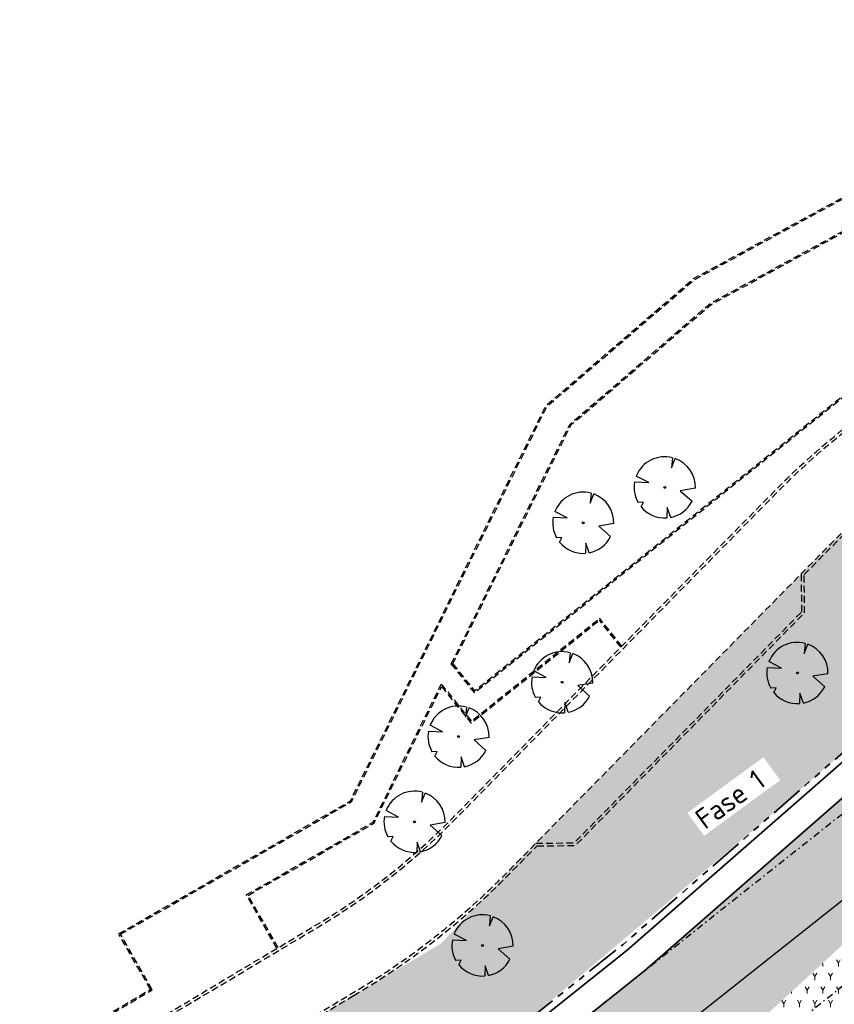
# Model space of a CAD drawing. Header units: metres. Extents: x 103263 to 106611, y 426963 to 428812.
# Tile 57 of 74: x 104462 to 104522, y 427847 to 427920. Entities that reach past the tile are written whole.
import ezdxf

# ---------------------------------------------------------------- set-up
doc = ezdxf.new("R2010")
doc.units = ezdxf.units.M
for name, pattern in [('DASHDOT', [1, 0.5, -0.25, 0, -0.25]), ('DASHED', [0.75, 0.5, -0.25]), ('VH-RWSBAND_110X220', [24, 10, -2, 2, -2, 2, -2, 2, -2])]:
    doc.linetypes.add(name, pattern=pattern)
doc.layers.add('kc-nieuwe-gasleiding-25-03-2004', color=30, linetype='Continuous')
doc.layers.add('N-WE-GR-BEPLANTING-A-250', color=7, linetype='Continuous', lineweight=18, true_color=0x00a500)
doc.layers.add('N-WE-GR-GRAS-A-250', color=7, linetype='Continuous', lineweight=18, true_color=0x7ca500)
for name, color, linetype, lineweight in [('N-WE-GR-BOOM-S', 7, 'Continuous', 25), ('N-WE-GW-HOOGTE_AFWERKHOOGTE-T25', 7, 'Continuous', 25), ('N-WE-VH-KANTOPSLUITING_TROTTOIRBAND_RWS_110 220-G', 210, 'VH-RWSBAND_110X220', 35), ('N-WE-VH-KANTVERHARDING-G', 210, 'Continuous', 35), ('toekomstig', 254, 'DASHED', 25)]:
    doc.layers.add(name, color=color, linetype=linetype, lineweight=lineweight)
doc.layers.add('N-WE-VH-VERHARDING-AP_GROEN4', color=7, linetype='Continuous', true_color=0x004700)
doc.styles.add('fase3$0$STANDARD', font='ISO')
doc.styles.add('NLCS-ISO-M200-T25', font='NLCS-ISO.ttf', dxfattribs={"height": 0.5})
doc.linetypes.add('fase3$0$GASLEIDING', pattern='A,5,-1,["X",fase3$0$STANDARD,S=1,R=0,X=-0.2,Y=-0.5],-1', length=7)
pattern_1 = [(60, (104639.9556, 427910.1806), (-0.5773504, 0.9999998), [0.288676, -0.866026]), (120, (104639.9556, 427910.1806), (-1.1547004, -2e-07), [0.288676, -0.866026]), (270, (104639.95565, 427910.18064), (0.57735, -1), [0.25, -1.75])]
pattern_2 = [(60, (104664.6893, 427702.1373), (-0.5773504, 0.9999998), [0.288676, -0.866026]), (120, (104664.6893, 427702.1373), (-1.1547004, -2e-07), [0.288676, -0.866026]), (270, (104664.6893, 427702.1373), (0.57735, -1), [0.25, -1.75])]

# ---------------------------------------------------------------- blocks, each defined once
blk = doc.blocks.new('*U347')
at = {"ltscale": 20, "flags": 128}
for points in [[(0.579, 2.19), (0.513, 1.443), (0.778, 2.128)], [(-2.229, 0.403), (-1.184, 0.353), (-2.105, 0.838)], [(2.265, -0.058), (1.153, -0.248), (2.022, -1.021)], [(-1.754, -1.434), (-1.576, -1.088), (-1.973, -1.113)], [(0.446, -2.221), (0.189, -1.499), (0.162, -2.26)]]:
    blk.add_lwpolyline(points, dxfattribs=at)
blk.add_lwpolyline([(2.265, -0.058, 0.321944), (0.778, 2.128, 0.321944)], format="xyb", dxfattribs=at)
blk.add_circle((0, 0), 0.0675)
at = {"ltscale": 20}
for start, end in [(75.18441, 158.29895), (169.74905, 209.43023), (219.26669, 274.10684), (281.36007, 333.20465)]:
    blk.add_arc((0, 0), 2.266, start, end, dxfattribs=at)
blk = doc.blocks.new('*U348')
at = {"ltscale": 20, "flags": 128}
for points in [[(0.579, 2.19), (0.513, 1.443), (0.778, 2.128)], [(-2.229, 0.403), (-1.184, 0.353), (-2.105, 0.838)], [(2.265, -0.058), (1.153, -0.248), (2.022, -1.021)], [(-1.754, -1.434), (-1.576, -1.088), (-1.973, -1.113)], [(0.446, -2.221), (0.189, -1.499), (0.162, -2.26)]]:
    blk.add_lwpolyline(points, dxfattribs=at)
blk.add_lwpolyline([(2.265, -0.058, 0.321944), (0.778, 2.128, 0.321944)], format="xyb", dxfattribs=at)
blk.add_circle((0, 0), 0.0675)
at = {"ltscale": 20}
for start, end in [(75.18441, 158.29895), (169.74905, 209.43023), (219.26669, 274.10684), (281.36007, 333.20465)]:
    blk.add_arc((0, 0), 2.266, start, end, dxfattribs=at)
blk = doc.blocks.new('*U273')
at = {"ltscale": 20, "flags": 128}
for points in [[(0.579, 2.19), (0.513, 1.443), (0.778, 2.128)], [(-2.229, 0.403), (-1.184, 0.353), (-2.105, 0.838)], [(2.265, -0.058), (1.153, -0.248), (2.022, -1.021)], [(-1.754, -1.434), (-1.576, -1.088), (-1.973, -1.113)], [(0.446, -2.221), (0.189, -1.499), (0.162, -2.26)]]:
    blk.add_lwpolyline(points, dxfattribs=at)
blk.add_lwpolyline([(2.265, -0.058, 0.321944), (0.778, 2.128, 0.321944)], format="xyb", dxfattribs=at)
blk.add_circle((0, 0), 0.0675)
at = {"ltscale": 20}
for start, end in [(75.18441, 158.29895), (169.74905, 209.43023), (219.26669, 274.10684), (281.36007, 333.20465)]:
    blk.add_arc((0, 0), 2.266, start, end, dxfattribs=at)
blk = doc.blocks.new('*U274')
at = {"ltscale": 20, "flags": 128}
for points in [[(0.579, 2.19), (0.513, 1.443), (0.778, 2.128)], [(-2.229, 0.403), (-1.184, 0.353), (-2.105, 0.838)], [(2.265, -0.058), (1.153, -0.248), (2.022, -1.021)], [(-1.754, -1.434), (-1.576, -1.088), (-1.973, -1.113)], [(0.446, -2.221), (0.189, -1.499), (0.162, -2.26)]]:
    blk.add_lwpolyline(points, dxfattribs=at)
blk.add_lwpolyline([(2.265, -0.058, 0.321944), (0.778, 2.128, 0.321944)], format="xyb", dxfattribs=at)
blk.add_circle((0, 0), 0.0675)
at = {"ltscale": 20}
for start, end in [(75.18441, 158.29895), (169.74905, 209.43023), (219.26669, 274.10684), (281.36007, 333.20465)]:
    blk.add_arc((0, 0), 2.266, start, end, dxfattribs=at)
blk = doc.blocks.new('*U129')
at = {"ltscale": 20, "flags": 128}
for points in [[(0.579, 2.19), (0.513, 1.443), (0.778, 2.128)], [(-2.229, 0.403), (-1.184, 0.353), (-2.105, 0.838)], [(2.265, -0.058), (1.153, -0.248), (2.022, -1.021)], [(-1.754, -1.434), (-1.576, -1.088), (-1.973, -1.113)], [(0.446, -2.221), (0.189, -1.499), (0.162, -2.26)]]:
    blk.add_lwpolyline(points, dxfattribs=at)
blk.add_lwpolyline([(2.265, -0.058, 0.321944), (0.778, 2.128, 0.321944)], format="xyb", dxfattribs=at)
blk.add_circle((0, 0), 0.0675)
at = {"ltscale": 20}
for start, end in [(75.18441, 158.29895), (169.74905, 209.43023), (219.26669, 274.10684), (281.36007, 333.20465)]:
    blk.add_arc((0, 0), 2.266, start, end, dxfattribs=at)
blk = doc.blocks.new('*U135')
at = {"ltscale": 20, "flags": 128}
for points in [[(0.579, 2.19), (0.513, 1.443), (0.778, 2.128)], [(-2.229, 0.403), (-1.184, 0.353), (-2.105, 0.838)], [(2.265, -0.058), (1.153, -0.248), (2.022, -1.021)], [(-1.754, -1.434), (-1.576, -1.088), (-1.973, -1.113)], [(0.446, -2.221), (0.189, -1.499), (0.162, -2.26)]]:
    blk.add_lwpolyline(points, dxfattribs=at)
blk.add_lwpolyline([(2.265, -0.058, 0.321944), (0.778, 2.128, 0.321944)], format="xyb", dxfattribs=at)
blk.add_circle((0, 0), 0.0675)
at = {"ltscale": 20}
for start, end in [(75.18441, 158.29895), (169.74905, 209.43023), (219.26669, 274.10684), (281.36007, 333.20465)]:
    blk.add_arc((0, 0), 2.266, start, end, dxfattribs=at)
blk = doc.blocks.new('*U237')
at = {"ltscale": 20, "flags": 128}
for points in [[(0.579, 2.19), (0.513, 1.443), (0.778, 2.128)], [(-2.229, 0.403), (-1.184, 0.353), (-2.105, 0.838)], [(2.265, -0.058), (1.153, -0.248), (2.022, -1.021)], [(-1.754, -1.434), (-1.576, -1.088), (-1.973, -1.113)], [(0.446, -2.221), (0.189, -1.499), (0.162, -2.26)]]:
    blk.add_lwpolyline(points, dxfattribs=at)
blk.add_lwpolyline([(2.265, -0.058, 0.321944), (0.778, 2.128, 0.321944)], format="xyb", dxfattribs=at)
blk.add_circle((0, 0), 0.0675)
at = {"ltscale": 20}
for start, end in [(75.18441, 158.29895), (169.74905, 209.43023), (219.26669, 274.10684), (281.36007, 333.20465)]:
    blk.add_arc((0, 0), 2.266, start, end, dxfattribs=at)

msp = doc.modelspace()

# ---------------------------------------------------------------- hatches: boundary and pattern name
at = {"layer": 'N-WE-GR-BEPLANTING-A-250'}
h = msp.add_hatch(dxfattribs=at)
h.set_pattern_fill('AGR-BEPLANTING_SOORT_01', color=256, scale=0.2, style=0, pattern_type=2)
h.set_pattern_definition(pattern_1)
edge = h.paths.add_edge_path()
edge.add_line((104659.33, 427926.461), (104651.723, 427930.161))
edge.add_line((104651.723, 427930.161), (104630.494, 427940.377))
edge.add_line((104630.494, 427940.377), (104615.821, 427939.216))
edge.add_line((104615.821, 427939.216), (104614.238, 427936.942))
edge.add_line((104614.238, 427936.942), (104618.901, 427931.767))
edge.add_line((104618.901, 427931.767), (104620.001, 427927.102))
edge.add_line((104620.001, 427927.102), (104630.09, 427928.171))
edge.add_line((104630.09, 427928.171), (104636.288, 427922.296))
edge.add_line((104636.288, 427922.296), (104635.626, 427916.445))
edge.add_line((104635.626, 427916.445), (104649.327, 427918.542))
edge.add_line((104649.327, 427918.542), (104660.637, 427913.992))
edge.add_line((104660.637, 427913.992), (104663.613, 427914.901))
edge.add_line((104663.613, 427914.901), (104665.801, 427914.176))
edge.add_line((104665.801, 427914.176), (104667.1, 427911.864))
edge.add_line((104667.1, 427911.864), (104668.62, 427908.935))
edge.add_line((104668.62, 427908.935), (104670.709, 427905.029))
edge.add_line((104670.709, 427905.029), (104666.141, 427898.787))
edge.add_line((104666.141, 427898.787), (104659.394, 427895.168))
edge.add_line((104659.394, 427895.168), (104659.885, 427894.606))
edge.add_arc((2471945.486, 2366238.399), 3059610.724, 219.310766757, 219.311095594)
edge.add_arc((104633.177, 427844.621), 52.499, 34.46648, 43.89213, ccw=False)
edge.add_arc((104561.264, 427811.91), 131.021, 20.52501, 28.45236, ccw=False)
edge.add_arc((104687.252, 427859.058), 3.5, 200.2205, 290.17747)
edge.add_arc((104734.333, 427775.806), 92.191, 116.25825, 119.84127, ccw=False)
edge.add_line((104693.547, 427858.483), (104693.719, 427859.706))
edge.add_line((104693.719, 427859.706), (104675.355, 427897.713))
edge.add_line((104675.355, 427897.713), (104665.269, 427916.348))
edge.add_line((104665.269, 427916.348), (104661.135, 427923.401))
edge.add_line((104661.135, 427923.401), (104659.33, 427926.461))
edge = h.paths.add_edge_path()
edge.add_line((104670.155, 427924.725), (104658.918, 427940.306))
edge.add_line((104658.918, 427940.306), (104653.228, 427936.582))
edge.add_arc((104651.49, 427939.148), 3.1, 210.78232, 304.10963, ccw=False)
edge.add_arc((104006.721, 427555.058), 747.402, 30.782318, 33.226245)
edge.add_line((104631.932, 427964.594), (104627.986, 427961.768))
edge.add_line((104627.986, 427961.768), (104626.318, 427960.551))
edge.add_line((104626.318, 427960.551), (104625.97, 427960.946))
edge.add_line((104625.97, 427960.946), (104624.14, 427949.098))
edge.add_line((104624.14, 427949.098), (104623.843, 427947.174))
edge.add_line((104623.843, 427947.174), (104618.568, 427941.942))
edge.add_line((104618.568, 427941.942), (104631.166, 427942.938))
edge.add_line((104631.166, 427942.938), (104634.784, 427941.178))
edge.add_line((104634.784, 427941.178), (104651.566, 427933.017))
edge.add_line((104651.566, 427933.017), (104660.886, 427928.485))
edge.add_line((104660.886, 427928.485), (104667.484, 427917.521))
edge.add_line((104667.484, 427917.521), (104673.544, 427906.582))
edge.add_line((104673.544, 427906.582), (104680.594, 427892.683))
edge.add_line((104680.594, 427892.683), (104687.997, 427877.313))
edge.add_line((104687.997, 427877.313), (104695.985, 427860.764))
edge.add_line((104695.985, 427860.764), (104701.345, 427863.409))
edge.add_line((104701.345, 427863.409), (104685.833, 427895.579))
edge.add_line((104685.833, 427895.579), (104682.011, 427903.447))
edge.add_line((104682.011, 427903.447), (104677.897, 427911.161))
edge.add_line((104677.897, 427911.161), (104670.155, 427924.725))
h = msp.add_hatch(dxfattribs=at)
h.set_pattern_fill('AGR-BEPLANTING_SOORT_01', color=256, scale=0.2, style=0, pattern_type=2)
h.set_pattern_definition(pattern_1)
edge = h.paths.add_edge_path()
edge.add_line((104609.634, 427905.016), (104597.92, 427899.317))
edge.add_line((104597.92, 427899.317), (104578.708, 427885.253))
edge.add_line((104578.708, 427885.253), (104571.067, 427876.195))
edge.add_line((104571.067, 427876.195), (104560.898, 427870.014))
edge.add_line((104560.898, 427870.014), (104558.568, 427873.848))
edge.add_line((104558.568, 427873.848), (104559.44, 427874.432))
edge.add_line((104559.44, 427874.432), (104559.975, 427875.972))
edge.add_line((104559.975, 427875.972), (104558.774, 427878.226))
edge.add_line((104558.774, 427878.226), (104557.963, 427879.488))
edge.add_line((104557.963, 427879.488), (104556.358, 427881.836))
edge.add_line((104556.358, 427881.836), (104553.814, 427882.808))
edge.add_line((104553.814, 427882.808), (104551.249, 427881.831))
edge.add_line((104551.249, 427881.831), (104549.864, 427877.739))
edge.add_line((104549.864, 427877.739), (104551.365, 427875.484))
edge.add_line((104551.365, 427875.484), (104553.055, 427874.756))
edge.add_line((104553.055, 427874.756), (104555.043, 427874.448))
edge.add_line((104555.043, 427874.448), (104556.971, 427873.587))
edge.add_line((104556.971, 427873.587), (104559.617, 427869.235))
edge.add_line((104559.617, 427869.235), (104555.917, 427866.986))
edge.add_line((104555.917, 427866.986), (104546.51, 427858.404))
edge.add_line((104546.51, 427858.404), (104545.494, 427861.21))
edge.add_line((104545.494, 427861.21), (104535.87, 427869.303))
edge.add_line((104535.87, 427869.303), (104534.951, 427870.578))
edge.add_line((104534.951, 427870.578), (104533.848, 427869.544))
edge.add_line((104533.848, 427869.544), (104534.762, 427868.275))
edge.add_line((104534.762, 427868.275), (104544.221, 427860.321))
edge.add_line((104544.221, 427860.321), (104545.31, 427857.31))
edge.add_line((104545.31, 427857.31), (104543.963, 427856.081))
edge.add_line((104543.963, 427856.081), (104530.909, 427850.311))
edge.add_line((104530.909, 427850.311), (104522.807, 427840.502))
edge.add_line((104522.807, 427840.502), (104521.406, 427839.811))
edge.add_line((104521.406, 427839.811), (104519.635, 427841.719))
edge.add_line((104519.635, 427841.719), (104513.881, 427840.714))
edge.add_line((104513.881, 427840.714), (104509.415, 427836.171))
edge.add_line((104509.415, 427836.171), (104509.895, 427834.029))
edge.add_line((104509.895, 427834.029), (104498.874, 427822.223))
edge.add_line((104498.874, 427822.223), (104483.843, 427814.742))
edge.add_arc((104677.937, 427834.8), 195.128, 185.90013, 186.36982)
edge.add_line((104484.014, 427813.151), (104499.785, 427821.001))
edge.add_line((104499.785, 427821.001), (104503.709, 427825.204))
edge.add_line((104503.709, 427825.204), (104504.75, 427826.319))
edge.add_line((104504.75, 427826.319), (104510.984, 427832.997))
edge.add_line((104510.984, 427832.997), (104513.101, 427831.607))
edge.add_line((104513.101, 427831.607), (104515.651, 427832.392))
edge.add_line((104515.651, 427832.392), (104518.749, 427833.236))
edge.add_line((104518.749, 427833.236), (104521.123, 427835.769))
edge.add_line((104521.123, 427835.769), (104522.099, 427838.48))
edge.add_line((104522.099, 427838.48), (104523.759, 427839.299))
edge.add_line((104523.759, 427839.299), (104531.84, 427849.082))
edge.add_line((104531.84, 427849.082), (104544.793, 427854.808))
edge.add_line((104544.793, 427854.808), (104545.863, 427855.784))
edge.add_line((104545.863, 427855.784), (104547.062, 427856.878))
edge.add_line((104547.062, 427856.878), (104556.821, 427865.779))
edge.add_line((104556.821, 427865.779), (104572.055, 427875.041))
edge.add_line((104572.055, 427875.041), (104579.739, 427884.148))
edge.add_line((104579.739, 427884.148), (104598.697, 427898.027))
edge.add_line((104598.697, 427898.027), (104610.809, 427903.919))
edge.add_line((104610.809, 427903.919), (104609.634, 427905.016))
h = msp.add_hatch(dxfattribs=at)
h.set_pattern_fill('AGR-BEPLANTING_SOORT_01', color=256, scale=0.2, style=0, pattern_type=2)
h.set_pattern_definition(pattern_2)
edge = h.paths.add_edge_path()
edge.add_line((104483.207, 427822.356), (104485.997, 427823.953))
edge.add_line((104485.997, 427823.953), (104496.72, 427833.197))
edge.add_line((104496.72, 427833.197), (104510.377, 427841.945))
edge.add_line((104510.377, 427841.945), (104523.33, 427853.853))
edge.add_line((104523.33, 427853.853), (104539.68, 427864.139))
edge.add_line((104539.68, 427864.139), (104534.762, 427868.275))
edge.add_line((104534.762, 427868.275), (104533.812, 427871.836))
edge.add_line((104533.812, 427871.836), (104519.859, 427859.655))
edge.add_line((104519.859, 427859.655), (104508.307, 427849.57))
edge.add_line((104508.307, 427849.57), (104482.888, 427829.266))
edge.add_arc((104678.191, 427834.814), 195.382, 181.62726, 183.65591)
h = msp.add_hatch(dxfattribs=at)
h.set_pattern_fill('AGR-BEPLANTING_SOORT_01', color=256, scale=0.2, style=0, pattern_type=2)
h.set_pattern_definition(pattern_1)
edge = h.paths.add_edge_path()
edge.add_line((104524.244, 427852.656), (104540.886, 427863.126))
edge.add_line((104540.886, 427863.126), (104539.68, 427864.139))
edge.add_line((104539.68, 427864.139), (104523.33, 427853.853))
edge.add_line((104523.33, 427853.853), (104510.377, 427841.945))
edge.add_line((104510.377, 427841.945), (104496.72, 427833.197))
edge.add_line((104496.72, 427833.197), (104485.997, 427823.953))
edge.add_line((104485.997, 427823.953), (104483.207, 427822.356))
edge.add_arc((104677.937, 427834.8), 195.128, 183.65651, 184.14609)
edge.add_line((104483.32, 427820.692), (104486.868, 427822.723))
edge.add_line((104486.868, 427822.723), (104497.619, 427831.991))
edge.add_line((104497.619, 427831.991), (104511.296, 427840.753))
edge.add_line((104511.296, 427840.753), (104511.493, 427840.934))
edge.add_line((104511.493, 427840.934), (104512.829, 427839.644))
edge.add_line((104512.829, 427839.644), (104513.881, 427840.714))
edge.add_line((104513.881, 427840.714), (104512.599, 427841.951))
edge.add_line((104512.599, 427841.951), (104524.244, 427852.656))
h = msp.add_hatch(dxfattribs=at)
h.set_pattern_fill('AGR-BEPLANTING_SOORT_01', color=256, scale=0.2, style=0, pattern_type=2)
h.set_pattern_definition(pattern_2)
h.paths.add_polyline_path([(104512.599, 427841.951), (104513.881, 427840.714), (104519.635, 427841.719), (104521.406, 427839.811), (104522.807, 427840.502), (104530.909, 427850.311), (104543.963, 427856.081), (104545.31, 427857.31), (104544.221, 427860.321), (104540.886, 427863.126), (104524.244, 427852.656)])
at = {"layer": 'N-WE-GR-GRAS-A-250'}
h = msp.add_hatch(dxfattribs=at)
h.set_pattern_fill('AGR-GRAS_01-SO', color=256, scale=0.05, angle=-43.67095, pattern_type=2)
h.set_pattern_definition([(316.3290536, (0, 0), (1.767291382, 0.0410020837), [0.15, -1]), (1.3290536, (0.5343, -0.1644), (1.5089930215, 1.7854803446), [0.15, -1]), (346.3290536, (0.1759, 0.0394), (1.3156843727, 0.9664236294), [0.15, -1]), (331.3290536, (0.7036, 0.1578), (0.9740066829, 0.3221971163), [0.15, -1]), (91.3290536, (1.87095, 1.6702), (-0.58708173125, -0.56376860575), [0.15, -1]), (106.3290536, (1.43023, -0.6741), (-0.3111394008, -0.71637439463), [0.15, -1]), (121.3290536, (0.2515, -0.171), (-0.4753752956, -0.7576399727), [0.15, -1]), (41.3290536, (0.7069, 0.0164), (0.1086561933, 1.693574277), [0.15, -1]), (56.3290536, (0, 0), (-0.333375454, 1.663989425), [0.15, -1])])
edge = h.paths.add_edge_path()
edge.add_line((104487.169, 427835.642), (104486.836, 427836.067))
edge.add_line((104486.836, 427836.067), (104489.961, 427838.564))
edge.add_line((104489.961, 427838.564), (104490.137, 427838.339))
edge.add_line((104490.137, 427838.339), (104490.15, 427838.349))
edge.add_line((104490.15, 427838.349), (104490.364, 427838.062))
edge.add_line((104490.364, 427838.062), (104518.227, 427861.549))
edge.add_line((104518.227, 427861.549), (104531.322, 427872.98))
edge.add_line((104531.322, 427872.98), (104527.457, 427878.227))
edge.add_line((104527.457, 427878.227), (104523.617, 427882.626))
edge.add_line((104523.617, 427882.626), (104520.138, 427879.159))
edge.add_line((104520.138, 427879.159), (104517.19, 427876.167))
edge.add_line((104517.19, 427876.167), (104502.904, 427861.668))
edge.add_line((104502.904, 427861.668), (104500.227, 427858.951))
edge.add_line((104500.227, 427858.951), (104493.245, 427851.579))
edge.add_line((104493.245, 427851.579), (104486.797, 427847.743))
edge.add_line((104486.797, 427847.743), (104484.133, 427846.158))
edge.add_arc((104485.053, 427844.611), 1.8, 120.75368, 177.50451)
edge.add_arc((104514.004, 427842.545), 30.823, 176.01138, 179.03344)
edge.add_line((104483.185, 427843.065), (104482.985, 427843.074))
edge.add_arc((104677.937, 427834.8), 195.128, 177.56988, 180.7183)
edge.add_line((104482.825, 427832.354), (104487.169, 427835.642))
at = {"layer": 'N-WE-VH-VERHARDING-AP_GROEN4', "ltscale": 0.1}
h = msp.add_hatch(dxfattribs=at)
h.set_pattern_fill('CROSS', color=256, scale=0.05, style=0)
edge = h.paths.add_edge_path()
edge.add_line((104616.303, 427898.411), (104514.506, 427822.823))
edge.add_line((104514.506, 427822.823), (104506.477, 427816.862))
edge.add_line((104506.477, 427816.862), (104495.436, 427811.135))
edge.add_line((104495.436, 427811.135), (104485.008, 427807.809))
edge.add_line((104485.008, 427807.809), (104485.495, 427805.863))
edge.add_line((104485.495, 427805.863), (104492.893, 427807.092))
edge.add_line((104492.893, 427807.092), (104495.359, 427807.502))
edge.add_line((104495.359, 427807.502), (104478.667, 427790.822))
edge.add_line((104478.667, 427790.822), (104467.495, 427783.521))
edge.add_line((104467.495, 427783.521), (104471.984, 427792.577))
edge.add_line((104471.984, 427792.577), (104477.22, 427800.942))
edge.add_line((104477.22, 427800.942), (104480.935, 427805.041))
edge.add_line((104480.935, 427805.041), (104485.128, 427805.802))
edge.add_line((104485.128, 427805.802), (104485.514, 427804.821))
edge.add_line((104485.514, 427804.821), (104484.481, 427807.714))
edge.add_line((104484.481, 427807.714), (104480.58, 427807.009))
edge.add_line((104480.58, 427807.009), (104473.488, 427799.642))
edge.add_line((104473.488, 427799.642), (104462.601, 427787.301))
edge.add_line((104462.601, 427787.301), (104429.992, 427760.07))
edge.add_line((104429.992, 427760.07), (104423.569, 427755.301))
edge.add_line((104423.569, 427755.301), (104334.939, 427689.491))
edge.add_arc((104360.268, 427671.929), 30.822, 145.26395, 160.12905)
edge.add_arc((104319.444, 427686.849), 12.644, 311.59389, 339.42502, ccw=False)
edge.add_line((104327.838, 427677.393), (104328.453, 427676.013))
edge.add_line((104328.453, 427676.013), (104328.897, 427675.013))
edge.add_arc((104319.403, 427686.872), 15.191, 308.68033, 339.46019)
edge.add_arc((104360.268, 427671.929), 28.322, 146.07819, 160.15807, ccw=False)
edge.add_line((104336.767, 427687.734), (104371.488, 427713.515))
edge.add_line((104371.488, 427713.515), (104381.931, 427721.27))
edge.add_line((104381.931, 427721.27), (104433.496, 427759.558))
edge.add_line((104433.496, 427759.558), (104466.748, 427784.212))
edge.add_line((104466.748, 427784.212), (104467.495, 427783.521))
edge.add_line((104467.495, 427783.521), (104478.667, 427790.822))
edge.add_line((104478.667, 427790.822), (104495.359, 427807.502))
edge.add_line((104495.359, 427807.502), (104498.846, 427808.081))
edge.add_line((104498.846, 427808.081), (104506.801, 427813.988))
edge.add_line((104506.801, 427813.988), (104507.567, 427814.557))
edge.add_line((104507.567, 427814.557), (104508.072, 427817.976))
edge.add_line((104508.072, 427817.976), (104506.477, 427816.862))
edge.add_line((104506.477, 427816.862), (104514.506, 427822.823))
edge.add_line((104514.506, 427822.823), (104518.01, 427822.311))
edge.add_line((104518.01, 427822.311), (104547.643, 427844.315))
edge.add_line((104547.643, 427844.315), (104558.086, 427852.07))
edge.add_line((104558.086, 427852.07), (104615.787, 427894.914))
edge.add_line((104615.787, 427894.914), (104616.303, 427898.411))

# ---------------------------------------------------------------- linework, layer by layer
at = {"layer": 'kc-nieuwe-gasleiding-25-03-2004', "linetype": 'DASHDOT'}
for points in [[(104092.17, 427537.207), (104122.249, 427558.416), (104124.62, 427560.087), (104128.427, 427562.774), (104190.307, 427607.832), (104193.696, 427610.301), (104212.532, 427624.009), (104216.002, 427626.549), (104238.301, 427642.78), (104259.813, 427658.716), (104285.282, 427666.392), (104300.415, 427677.714), (104303.866, 427680.294), (104322.617, 427694.314), (104324.485, 427697.176), (104337.53, 427717.091), (104369.117, 427741.078), (104469.126, 427818.516), (104547.487, 427880.625), (104611.012, 427931.894), (104646.339, 427928.273)], [(104097.93, 427529.033), (104128.011, 427550.244), (104130.38, 427551.913), (104134.253, 427554.646), (104196.193, 427599.748), (104199.584, 427602.219), (104218.428, 427615.931), (104221.898, 427618.471), (104244.219, 427634.72), (104264.367, 427649.644), (104289.858, 427657.328), (104306.405, 427669.706), (104309.854, 427672.286), (104330.023, 427687.366), (104332.855, 427691.704), (104344.95, 427710.169), (104375.203, 427733.142), (104475.294, 427810.644), (104553.733, 427872.815), (104614.088, 427921.526), (104641.201, 427918.747)]]:
    msp.add_lwpolyline(points, dxfattribs=at)
at = {"layer": 'kc-nieuwe-gasleiding-25-03-2004', "linetype": 'fase3$0$GASLEIDING', "ltscale": 0.4}
msp.add_lwpolyline([(104095.05, 427533.12), (104125.13, 427554.33), (104127.5, 427556), (104131.34, 427558.71), (104193.25, 427603.79), (104196.64, 427606.26), (104215.48, 427619.97), (104218.95, 427622.51), (104241.26, 427638.75), (104262.09, 427654.18), (104287.57, 427661.86), (104303.41, 427673.71), (104306.86, 427676.29), (104326.32, 427690.84), (104328.67, 427694.44), (104341.24, 427713.63), (104372.16, 427737.11), (104472.21, 427814.58), (104550.61, 427876.72), (104612.55, 427926.71), (104643.77, 427923.51)], dxfattribs=at)
at = {"layer": 'N-WE-VH-KANTOPSLUITING_TROTTOIRBAND_RWS_110 220-G', "ltscale": 0.25, "flags": 128}
msp.add_lwpolyline([(104490.189, 427838.297), (104506.704, 427851.49), (104546.982, 427886.65)], dxfattribs=at)
at = {"layer": 'N-WE-VH-KANTVERHARDING-G'}
for points in [[(104482.833, 427831.782), (104507.024, 427851.106), (104558.048, 427895.647), (104559.893, 427897.072)], [(104482.888, 427829.266), (104508.307, 427849.57), (104559.318, 427894.101), (104561.115, 427895.489)]]:
    msp.add_lwpolyline(points, dxfattribs=at)
at = {"layer": 'toekomstig', "flags": 128}
for points in [[(104469.403, 427852.309), (104486.553, 427862.133), (104501.011, 427891.358), (104511.938, 427900.763), (104573.737, 427934.341), (104602.348, 427963.311), (104619.342, 427972.637)], [(104469.539, 427852.272), (104486.629, 427862.061), (104501.091, 427891.295), (104511.995, 427900.68), (104573.798, 427934.26), (104602.409, 427963.23), (104619.39, 427972.549)], [(104494.016, 427872.257), (104502.785, 427889.982), (104513.195, 427898.942), (104543.597, 427915.46)], [(104494.016, 427872.257), (104495.726, 427870.135), (104520.712, 427890.15), (104547.041, 427911.161), (104543.597, 427915.46)], [(104494.134, 427872.27), (104502.865, 427889.919), (104513.252, 427898.859), (104543.571, 427915.333)], [(104494.134, 427872.27), (104495.742, 427870.275), (104520.65, 427890.228), (104546.901, 427911.176), (104543.571, 427915.333)], [(104519.958, 427876.127), (104519.937, 427878.955)], [(104520.159, 427876.046), (104520.138, 427878.874)], [(104500.285, 427859.01), (104503.114, 427859.031), (104519.958, 427876.127)], [(104500.37, 427858.811), (104503.198, 427858.832), (104520.159, 427876.046)], [(104493.283, 427870.776), (104495.497, 427868.029), (104504.998, 427875.64)], [(104493.304, 427870.592), (104495.481, 427867.889), (104504.982, 427875.499)], [(104506.566, 427873.522), (104504.982, 427875.499)], [(104506.644, 427873.585), (104504.998, 427875.64)], [(104478.853, 427855.187), (104488.228, 427860.557), (104493.283, 427870.776)], [(104478.99, 427855.15), (104488.304, 427860.485), (104493.304, 427870.592)], [(104481.121, 427851.229), (104478.853, 427855.187)], [(104481.206, 427851.28), (104478.99, 427855.15)], [(104471.756, 427848.201), (104469.452, 427852.222)], [(104471.891, 427848.166), (104469.539, 427852.272)]]:
    msp.add_lwpolyline(points, dxfattribs=at)
for points in [[(104364.035, 427767.123), (104400.028, 427792.216, 0.025474), (104404.035, 427795.324), (104438.07, 427824.619, -0.043514), (104445.924, 427830.271), (104472.076, 427845.832), (104481.979, 427851.742), (104484.066, 427852.983, 0.064102), (104494.074, 427860.828), (104518.041, 427885.153, -0.042341), (104525.194, 427891.278), (104574.782, 427926.946, 0.042048), (104581.136, 427932.381), (104602.484, 427953.997, -0.049107), (104610.878, 427960.974), (104619.073, 427966.525, 0.207513), (104621.165, 427969.816)], [(104475.022, 427847.352), (104484.2, 427852.826, 0.063851), (104494.207, 427860.677), (104518.184, 427885.012, -0.042341), (104525.311, 427891.115), (104574.899, 427926.783, 0.042048), (104581.278, 427932.24), (104602.627, 427953.856, -0.049107), (104610.99, 427960.808), (104619.185, 427966.36, 0.207513), (104621.362, 427969.785, 0.207513)], [(104483.407, 427845.741, -0.10931), (104484.036, 427846.333), (104486.98, 427848.085, 0.064102), (104498.135, 427856.827), (104522.102, 427881.152, -0.042341), (104528.522, 427886.65), (104578.111, 427922.318, 0.042048), (104585.192, 427928.375), (104606.54, 427949.992, -0.049107), (104614.074, 427956.255), (104622.27, 427961.806)], [(104520.138, 427878.874), (104522.244, 427881.012, -0.035144), (104527.489, 427885.636)], [(104486.797, 427847.743), (104487.083, 427847.913, 0.064102), (104498.277, 427856.687), (104500.37, 427858.811)], [(104397.736, 427793.178), (104398.827, 427793.938, 0.025474), (104402.665, 427796.916), (104436.7, 427826.211, -0.043514), (104444.85, 427832.076), (104471.891, 427848.166)], [(104397.759, 427793.316), (104398.77, 427794.02, 0.025474), (104402.599, 427796.991), (104436.634, 427826.287, -0.043514), (104444.799, 427832.162), (104471.842, 427848.253)], [(104483.184, 427843.065), (104483.255, 427844.689, -0.252811), (104484.133, 427846.158), (104486.797, 427847.743)], [(104364.149, 427766.959), (104400.142, 427792.052, 0.025474), (104404.165, 427795.172), (104438.2, 427824.468, -0.043514), (104446.026, 427830.099), (104475.022, 427847.352)]]:
    msp.add_lwpolyline(points, format="xyb", dxfattribs=at)

# ---------------------------------------------------------------- block references
at = {"layer": 'N-WE-GR-BOOM-S'}
for name, p in [('*U347', (104509.814, 427885.323)), ('*U129', (104503.788, 427882.707)), ('*U237', (104519.631, 427871.597)), ('*U348', (104502.226, 427870.908)), ('*U274', (104494.56, 427866.888)), ('*U273', (104491.301, 427860.59)), ('*U135', (104496.33, 427851.445))]:
    msp.add_blockref(name, p, dxfattribs=at)

# ---------------------------------------------------------------- next in the draw order: texts
at = {"layer": 'N-WE-GW-HOOGTE_AFWERKHOOGTE-T25', "insert": (104511.915, 427861.187), "char_height": 1.5, "width": 6.36574, "attachment_point": 1, "rotation": 36.17, "style": 'NLCS-ISO-M200-T25', "bg_fill": 3, "box_fill_scale": 1.2, "bg_fill_color": 256, "bg_fill_transparency": 0}
msp.add_mtext('Fase 1', dxfattribs=at)

doc.saveas('drawing.dxf')
